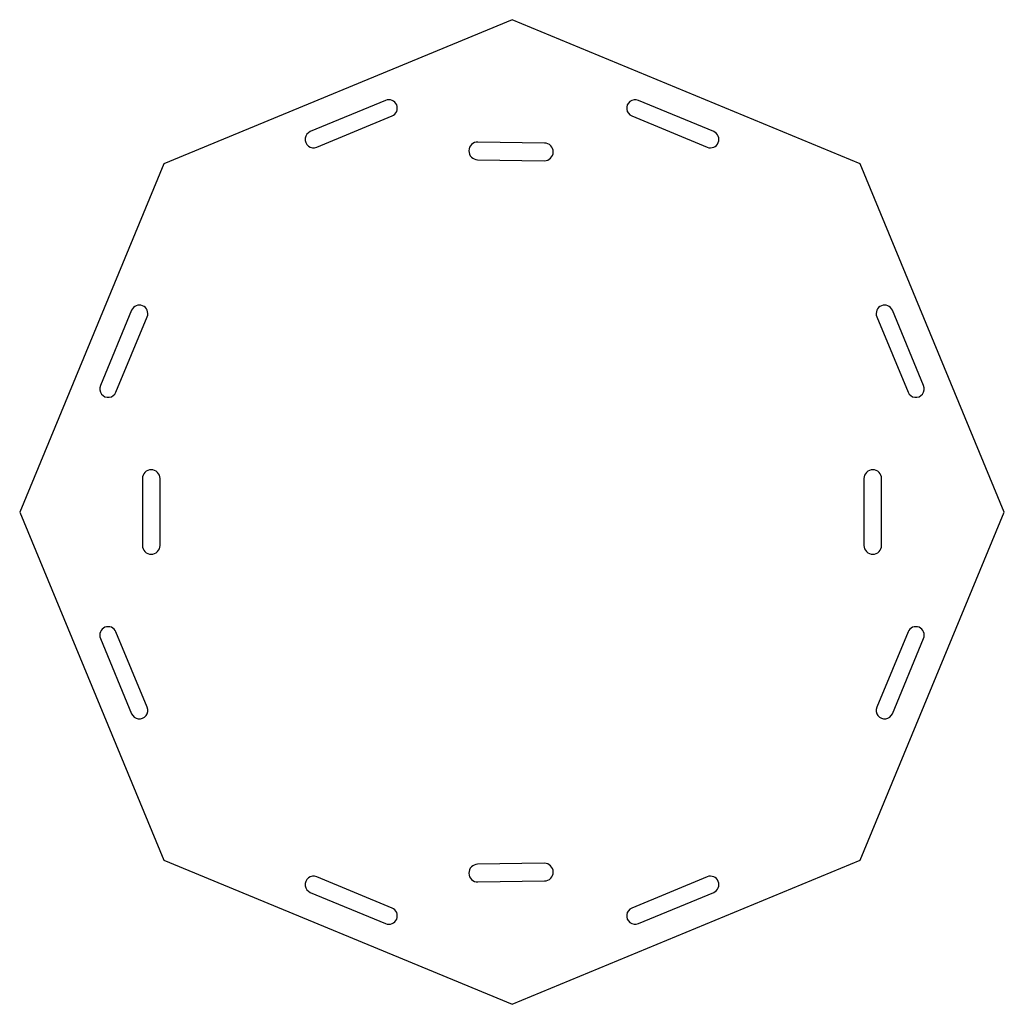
# Model space of a CAD drawing. Header units: millimetres. Extents: x -350 to 350, y -350 to 350.
import ezdxf

# ---------------------------------------------------------------- set-up
doc = ezdxf.new("R2010")
doc.units = ezdxf.units.MM

msp = doc.modelspace()

# ---------------------------------------------------------------- linework, layer by layer
at = {"color": 7, "linetype": 'Continuous', "lineweight": 25}
for p, q in [((0, 350), (-247.49, 247.49)), ((247.49, 247.49), (0, 350)), ((-89.83, 292.64), (-143.41, 270.45)), ((143.41, 270.45), (89.83, 292.64)), ((-138.82, 259.36), (-85.24, 281.56)), ((85.24, 281.56), (138.82, 259.36)), ((23.13, 262.32), (-24.27, 263.04)), ((-247.49, 247.49), (-350, 0)), ((-24.46, 250.44), (22.94, 249.72)), ((350, 0), (247.49, 247.49)), ((-270.45, 143.41), (-292.64, 89.83)), ((292.64, 89.83), (270.45, 143.41)), ((-281.56, 85.24), (-259.36, 138.82)), ((259.36, 138.82), (281.56, 85.24)), ((-262.8, 23.7), (-262.8, -23.7)), ((-250.2, -23.7), (-250.2, 23.7)), ((250.2, 23.7), (250.2, -23.7)), ((262.8, -23.7), (262.8, 23.7)), ((-350, 0), (-247.49, -247.49)), ((247.49, -247.49), (350, 0)), ((-292.64, -89.83), (-270.45, -143.41)), ((-259.36, -138.82), (-281.56, -85.24)), ((281.56, -85.24), (259.36, -138.82)), ((270.45, -143.41), (292.64, -89.83)), ((-247.49, -247.49), (0, -350)), ((22.94, -249.72), (-24.46, -250.44)), ((0, -350), (247.49, -247.49)), ((-85.24, -281.56), (-138.82, -259.36)), ((-24.27, -263.04), (23.13, -262.32)), ((138.82, -259.36), (85.24, -281.56)), ((-143.41, -270.45), (-89.83, -292.64)), ((89.83, -292.64), (143.41, -270.45))]:
    msp.add_line(p, q, dxfattribs=at)
for centre, radius, start, end in [((-87.53, 287.1), 6, 292.5, 112.5), ((87.53, 287.1), 6, 67.5, 247.5), ((-141.12, 264.91), 6, 112.5, 292.5), ((141.12, 264.91), 6, 247.5, 67.5), ((-24.36, 256.74), 6.3, 89.1357, 269.1357), ((23.03, 256.02), 6.3, 269.1357, 89.1357), ((-264.91, 141.12), 6, 337.5, 157.5), ((264.91, 141.12), 6, 22.5, 202.5), ((-287.1, 87.53), 6, 157.5, 337.5), ((287.1, 87.53), 6, 202.5, 22.5), ((-256.5, 23.7), 6.3, 0, 180), ((256.5, 23.7), 6.3, 0, 180), ((-256.5, -23.7), 6.3, 180, 0), ((256.5, -23.7), 6.3, 180, 0), ((-287.1, -87.53), 6, 22.5, 202.5), ((287.1, -87.53), 6, 337.5, 157.5), ((-264.91, -141.12), 6, 202.5, 22.5), ((264.91, -141.12), 6, 157.5, 337.5), ((-24.36, -256.74), 6.3, 90.8643, 270.8643), ((23.03, -256.02), 6.3, 270.8643, 90.8643), ((-141.12, -264.91), 6, 67.5, 247.5), ((141.12, -264.91), 6, 292.5, 112.5), ((-87.53, -287.1), 6, 247.5, 67.5), ((87.53, -287.1), 6, 112.5, 292.5)]:
    msp.add_arc(centre, radius, start, end, dxfattribs=at)

doc.saveas('drawing.dxf')
